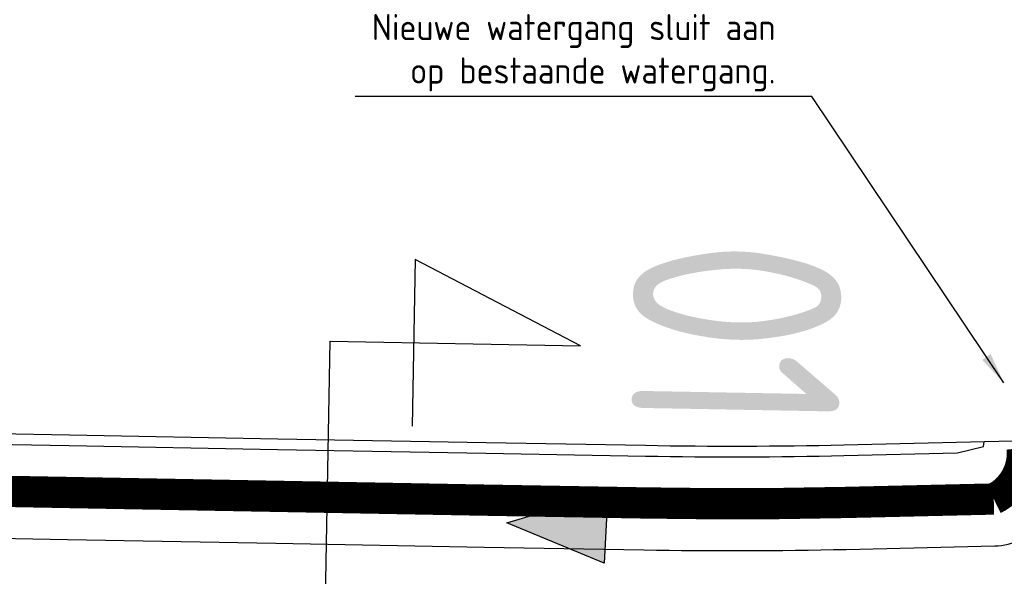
# Model space of a CAD drawing. Extents: x 100296 to 107772, y 404875 to 408930.
# Tile 5 of 97: x 100592 to 100639, y 407506 to 407533. Entities that reach past the tile are written whole.
import ezdxf
from ezdxf.enums import TextEntityAlignment as Align

# ---------------------------------------------------------------- set-up
doc = ezdxf.new("R2010")
doc.units = 0
for name, color, linetype in [('n-xx-gw-waterlijn-gd', 161, 'Continuous'), ('TDNA----_stroomrichting', 160, 'Continuous'), ('TDNL----_plangrens', 4, 'ENV-L14'), ('TDNL----_stroomrichting', 170, 'Continuous'), ('TDXB-AL-_block', 7, 'Continuous'), ('TTNM----_maatvoering', 7, 'Continuous')]:
    doc.layers.add(name, color=color, linetype=linetype)
doc.styles.add('ENV-P', font='ISOCP.SHX')
doc.linetypes.add('ENV-L14', pattern='A,12.5,-1.25,[144,env-shp.shx,S=0.125,R=0,X=0,Y=0.75],-1.25', length=15)
doc.dimstyles.new('ENVIRO2', dxfattribs={"dimtxt": 2.5, "dimasz": 3, "dimexe": 2.5, "dimexo": 0.63, "dimgap": 1.5, "dimtad": 1, "dimzin": 0, "dimdsep": 46, "dimtxsty": 'ENV-P', "dimcen": 2.5, "dimse1": 1, "dimse2": 1, "dimclrd": 1, "dimclrt": 2, "dimadec": 0, "dimazin": 0, "dimtfac": 0.9, "dimtmove": 0, "dimatfit": 3, "dimfxl": 1, "dimtolj": 1, "dimtzin": 0, "dimarcsym": 0})

# ---------------------------------------------------------------- blocks, each defined once
blk = doc.blocks.new('s0t02002')
blk.add_line((10, 0), (-10, 0))
at = {"linetype": 'Continuous', "flags": 128}
blk.add_lwpolyline([(-10, 0), (-10, 6), (-12, 2), (-8, 2)], dxfattribs=at)
at = {"color": 4, "linetype": 'Continuous', "style": 'ENV-P', "width": 0.87}
blk.add_attdef('NR', text='', height=5, dxfattribs=at).set_placement((-10.29354694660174, 7.238785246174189), align=Align.CENTER)
blk = doc.blocks.new('stroomrichting')
at = {"layer": 'TDNA----_stroomrichting'}
h = blk.add_hatch(color=256, dxfattribs=at)
h.dxf.hatch_style = 1
h.paths.add_polyline_path([(-4.765341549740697, 1.688917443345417), (0, 0), (-4.765341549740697, -1.688917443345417)])
at = {"layer": 'TDNL----_stroomrichting'}
blk.add_lwpolyline([(-4.765341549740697, 1.688917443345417), (0, 0), (0, 0), (-4.765341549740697, -1.688917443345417)], close=True, dxfattribs=at)

msp = doc.modelspace()

# ---------------------------------------------------------------- linework, layer by layer
at = {"layer": 'n-xx-gw-waterlijn-gd', "ltscale": 0.1, "const_width": 1.5}
msp.add_lwpolyline([(100439.5758296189, 407512.2881267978, -0.03065001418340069), (100453.4216004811, 407512.8975612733), (100473.8851394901, 407512.5436425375), (100483.8985191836, 407512.360645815), (100493.8976378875, 407512.1771529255), (100503.8959545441, 407511.9936747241), (100513.8942711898, 407511.8101965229), (100523.8925878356, 407511.6267183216), (100533.8909044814, 407511.4432401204), (100538.8900628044, 407511.3515010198), (100543.8892211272, 407511.2597619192), (100548.8883794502, 407511.1680228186), (100553.887537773, 407511.076283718), (100563.8858544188, 407510.8928055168), (100573.8841710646, 407510.7093273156), (100583.8824877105, 407510.5258491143), (100593.8808043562, 407510.3423709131), (100603.879121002, 407510.1588927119), (100613.8752643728, 407509.9754534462), (100621.5314988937, 407509.8416194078, 0.0104110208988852), (100631.1521176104, 407509.8643917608), (100638.2904293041, 407510.030099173, 0.3127426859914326), (100639.6535267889, 407512.4747208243, 0.3127426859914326)], format="xyb", dxfattribs=at)
at = {"layer": 'TDNL----_plangrens', "flags": 128}
msp.add_lwpolyline([(100739.2868531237, 407413.0773053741, -0.1432469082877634), (100723.7505059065, 407449.3200165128, -0.2568120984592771), (100723.9835513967, 407450.242528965), (100744.9920477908, 407466.2935291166, -0.1251981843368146), (100746.6634251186, 407466.9877947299), (100748.1899174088, 407467.1455317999, -0.01662278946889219), (100754.0056960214, 407467.4961851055), (100782.8030322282, 407465.5632297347), (100787.8641580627, 407465.3278006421), (100792.8370493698, 407465.0799898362), (100797.811689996, 407464.8174513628), (100802.7858689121, 407464.5411216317), (100807.7589475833, 407464.2499274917), (100812.7317610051, 407463.9438225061), (100817.6680972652, 407463.6251443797), (100822.5624550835, 407463.2468726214), (100827.4874784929, 407462.7971868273), (100832.4530212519, 407462.323053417), (100837.4226759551, 407461.8336265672), (100842.4600490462, 407461.3224250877), (100847.5447173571, 407460.8846589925), (100852.5621043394, 407460.4996338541), (100857.533290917, 407460.1032007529), (100862.5042160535, 407459.6918343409), (100867.2382117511, 407459.2858319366), (100871.9553312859, 407458.5639368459), (100877.078042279, 407457.7462141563), (100882.1363853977, 407457.1618671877), (100887.2161081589, 407456.4459117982), (100892.3942575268, 407455.9770318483), (100897.3752654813, 407455.5257063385), (100902.3451225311, 407455.0603486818), (100907.3147194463, 407454.5799719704), (100912.2604228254, 407454.086932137), (100917.178769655, 407453.5502276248), (100922.0474471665, 407452.9690408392), (100926.8478419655, 407452.2864379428), (100931.7183452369, 407451.4539315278), (100936.7456725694, 407450.5791563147), (100941.7869863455, 407449.776890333), (100946.8921338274, 407448.9683506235), (100952.1632787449, 407448.3001682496), (100957.3130568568, 407447.8805397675), (100962.2599555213, 407447.4627667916), (100966.9927298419, 407447.0181454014), (100971.6817808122, 407446.291575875), (100976.5814389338, 407445.4305197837), (100981.545518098, 407444.5437624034), (100986.5249101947, 407443.6402677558), (100991.5265217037, 407442.7400149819), (100992.3333587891, 407435.38393353), (101010.6455710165, 407439.3630608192), (101044.608, 407446.751), (101045.548, 407451.865), (101045.7354354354, 407470.8379496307), (101152.2257843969, 407468.5625046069), (101153.7960364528, 407444.8260170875, -0.02213634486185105), (101223.7604701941, 407453.4844729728, -0.0320152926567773), (101250.5344253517, 407454.5246229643), (101283.1644786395, 407454.7245967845), (101303.2885377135, 407454.8723369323), (101377.7011879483, 407457.6710294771), (101383.5089184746, 407454.8009643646), (101393.9781071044, 407453.974314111, 0.01091316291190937), (101394.4342178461, 407453.9295895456), (101414.3606890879, 407452.4138897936), (101422.6562773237, 407452.0257574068), (101432.620022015, 407451.5395023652), (101442.5110057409, 407451.0191673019), (101452.4179969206, 407450.3344773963), (101462.4607899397, 407449.6344693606), (101472.5223603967, 407449.0541699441), (101482.5245291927, 407448.4987364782), (101492.4849881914, 407447.9379462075), (101497.4547572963, 407447.6349291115), (101502.4503100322, 407447.3324351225), (101507.4178843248, 407447.0408123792), (101512.3472164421, 407446.7396753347), (101517.2551360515, 407446.423848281), (101522.1406321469, 407446.0899934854), (101527.001880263, 407445.7337952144), (101531.8384783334, 407445.3509116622), (101536.6499650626, 407444.937429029), (101541.4354322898, 407444.4895336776), (101546.1914001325, 407444.003742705), (101550.8870594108, 407443.4773872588), (101555.4986560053, 407442.8825057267), (101560.0952950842, 407442.1788330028), (101564.7255050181, 407441.3903345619), (101569.3554112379, 407440.5346323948), (101573.9628026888, 407439.6157972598), (101578.5586664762, 407438.6239808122), (101583.1819581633, 407437.5629141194), (101587.7868530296, 407436.4731342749), (101592.3199716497, 407435.3317581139), (101596.555412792, 407434.1846924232), (101627.1282734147, 407423.6446025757), (101632.4705592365, 407440.4841093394), (101650.339, 407434.411), (101666.6740270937, 407429.3078135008), (101657.6655, 407400.472), (101662.6088926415, 407398.9277443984), (101669.2436173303, 407419.5996078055, -0.4160609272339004), (101672.4015920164, 407421.213914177), (101686.8188945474, 407416.5001712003), (101691.4771224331, 407415.0073440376), (101696.1218678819, 407413.5198355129), (101700.7739103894, 407412.0309332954), (101705.4212743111, 407410.5441240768), (101710.0094546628, 407409.0586213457), (101714.5277926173, 407407.5101889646), (101719.0321050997, 407405.8844818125), (101723.522608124, 407404.1914698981), (101728.0310462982, 407402.4187230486), (101732.5468123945, 407400.6291159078), (101737.000462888, 407398.7995685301), (101741.4224732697, 407396.9056480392), (101745.8116049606, 407394.9519059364), (101750.1403689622, 407392.9356199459), (101754.441560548, 407390.8150480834), (101758.8122705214, 407388.5970964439), (101765.2851688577, 407385.3567358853), (101767.3039443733, 407384.3087319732, -0.3046151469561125), (101772.6553310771, 407374.5268600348, -0.000684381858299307), (101772.6576419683, 407374.5116243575, 0.06840167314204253), (101773.463728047, 407363.7446950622, -0.1929248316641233), (101772.2061085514, 407356.4116812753), (101761.3632122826, 407339.3168412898), (101767.9374814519, 407334.7351309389), (101793.5700687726, 407316.4915473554), (101804.7799126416, 407330.0685015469, -0.2278404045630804), (101810.7541325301, 407332.624157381, 0.0513531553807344), (101821.4791772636, 407333.2555937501, -0.1888825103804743), (101826.8280306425, 407332.1046559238), (101836.3172867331, 407325.8153332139, -0.0242377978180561), (101846.0771515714, 407317.5519636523), (101847.5256161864, 407316.0002340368), (101850.7438391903, 407312.4602044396), (101853.9160644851, 407308.8804043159), (101857.0392437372, 407305.2631292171), (101860.1122137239, 407301.6076019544), (101862.9283071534, 407298.166473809), (101916.7725156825, 407216.9823138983), (101968.2095316, 407134.085549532), (101972.0680222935, 407127.4044557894), (101996.3016819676, 407098.1006054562), (102005.3636419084, 407086.7923990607), (102008.4455566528, 407082.8770219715), (102011.5312600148, 407078.9154207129), (102014.7330905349, 407074.9868383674), (102018.0273461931, 407071.2001643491), (102021.213875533, 407067.3811769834), (102024.4343625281, 407063.5107446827), (102027.7920052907, 407059.7018421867), (102031.2060533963, 407056.0451865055), (102034.4701153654, 407052.2660668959), (102037.8950437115, 407048.5364918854), (102041.3242290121, 407044.8809278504), (102044.6892805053, 407041.1927022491), (102048.062628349, 407037.4909567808), (102051.4265681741, 407033.7851454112), (102054.7863551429, 407030.0660903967), (102058.1700042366, 407026.3527772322), (102061.6430361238, 407022.5865128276), (102065.4236075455, 407019.1085134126), (102069.0570478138, 407015.6252103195), (102072.7371080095, 407012.1764129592), (102076.3084791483, 407008.7003393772), (102079.8032150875, 407005.1167932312), (102083.4107446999, 407001.4937230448), (102087.2288076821, 406998.0618074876), (102090.9768445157, 406994.6662037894), (102094.6957694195, 406991.2762417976), (102098.3172932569, 406987.8248914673), (102101.9037628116, 406984.3152863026), (102105.514434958, 406980.7606320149), (102109.2436806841, 406977.2846959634), (102112.9614025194, 406973.8682140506), (102116.5968847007, 406970.4177357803), (102120.1900888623, 406966.9185457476), (102123.7636938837, 406963.3923458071), (102127.3186001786, 406959.8446940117), (102130.8673184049, 406956.2858512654), (102134.3984696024, 406952.7324721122), (102137.8703518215, 406949.134502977), (102141.3392761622, 406945.5154070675), (102144.7916693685, 406941.8925993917), (102148.2066380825, 406938.2847015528), (102151.591264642, 406934.7038003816), (102154.9179764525, 406931.144410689), (102158.1663152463, 406927.571607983), (102161.3633685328, 406923.9946696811), (102164.4951998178, 406920.416269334), (102167.5444855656, 406916.8255081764), (102170.5009577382, 406913.2067352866), (102173.3746593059, 406909.5538928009), (102176.1911296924, 406905.8458702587), (102178.9661418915, 406902.1023029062), (102181.6576957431, 406898.3156077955), (102184.2475456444, 406894.4584023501), (102186.7626818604, 406890.5330235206), (102189.2210549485, 406886.5538268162), (102191.6193578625, 406882.5586534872), (102193.872053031, 406878.489748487), (102196.0601617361, 406874.3484781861), (102198.2099117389, 406870.1715401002), (102200.3067599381, 406865.9744227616), (102202.2400386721, 406861.9103414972), (102208.465244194, 406847.878116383), (102209.6121585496, 406844.5372614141), (102211.0649557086, 406840.0639923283), (102212.4430000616, 406835.5671323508), (102213.7459257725, 406831.0478718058), (102214.9747002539, 406826.502697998), (102216.1359940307, 406821.9171271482), (102217.2390980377, 406817.2844843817), (102218.2915979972, 406812.6067463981), (102219.3011634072, 406807.8862975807), (102219.3246354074, 406807.7716276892, -0.01468118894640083), (102222.2070547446, 406791.2321912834), (102224.1106866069, 406778.0280173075, -0.003491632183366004), (102224.2736762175, 406776.8387255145), (102225.1210636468, 406769.3400668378, 0.06164122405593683), (102220.7860359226, 406763.286188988), (102219.487004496, 406761.1443225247, -0.02894925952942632), (102216.0281873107, 406759.5540853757), (102209.6612383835, 406756.6434481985), (102212.6380790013, 406750.1316808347), (102212.77, 406736.71, 0.1949923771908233), (102231.938, 406746.034, -0.1182563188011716), (102234.9904854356, 406749.1419155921, -0.1890750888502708), (102261.2598711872, 406754.0644418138, -0.1534905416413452), (102274.9210317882, 406742.5228634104, 0.1862880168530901), (102288.2419999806, 406736.7960004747), (102295.5075904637, 406736.4679397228), (102295.097, 406742.8529999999), (102293.275, 406749.549), (102279.2849996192, 406779.295000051), (102275.5991873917, 406787.1777848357), (102279.4587552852, 406788.9459752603), (102271.4026836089, 406806.5311529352), (102262.4540478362, 406826.0646631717), (102245.515, 406863.059), (102225.87, 406905.623), (102192.8063339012, 406977.3803082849), (102173.546, 407019.093), (102144.190463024, 407082.7360132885), (102101.988, 407174.612), (102101.566, 407175.532), (102070.4468670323, 407156.0684514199), (102058.354, 407182.319), (102047.5404334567, 407175.6813301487), (102037.7386760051, 407186.3790545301), (102032.8737539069, 407192.2988376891), (102029.2553724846, 407196.1383378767), (102025.8279523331, 407199.7673564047), (102022.4062014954, 407203.4489770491), (102018.9034408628, 407207.134564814), (102015.3890318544, 407210.7857540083), (102011.8287798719, 407214.4412381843), (102008.1815634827, 407218.0760114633), (102004.4896749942, 407221.6385286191), (102000.8430871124, 407225.1065726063), (101997.2583547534, 407228.5940823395), (101993.6283724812, 407232.1221065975), (101989.9613858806, 407235.6453382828), (101986.2873501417, 407239.1387797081), (101982.6180170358, 407242.6254234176), (101978.9227459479, 407246.1111594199), (101975.2116158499, 407249.5827576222), (101971.5104913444, 407253.0219196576), (101967.8468065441, 407256.4561304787), (101964.1903220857, 407259.9111417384), (101960.5379165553, 407263.3704358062), (101956.9739235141, 407266.7716227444), (101953.5361971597, 407270.2429437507), (101950.0223833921, 407273.8632493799), (101946.432497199, 407277.4473754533), (101942.9088871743, 407281.0001411), (101939.3637674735, 407284.6020653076), (101935.7444445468, 407288.2470343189), (101932.0719089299, 407291.84784094), (101928.4193473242, 407295.4278545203), (101924.8128497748, 407298.9440535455), (101921.30469434, 407302.5331047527), (101917.6952811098, 407306.2387222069), (101913.9598197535, 407309.9643887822), (101910.1561761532, 407313.5973941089), (101906.3701413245, 407317.1734101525), (101902.5633412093, 407320.7294047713), (101898.7350089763, 407324.2754705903), (101894.865215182, 407327.7956235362), (101890.9789067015, 407331.2677026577), (101887.0921628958, 407334.7055557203), (101883.2156468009, 407338.1024407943), (101879.3478150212, 407341.5102690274), (101875.4341977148, 407344.9108836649), (101871.6187293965, 407348.184528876), (101855.5945381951, 407362.908615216, -0.252732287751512), (101854.8189997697, 407365.1540433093, 0.1219095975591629), (101853.160822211, 407385.8155261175, 0.02555492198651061), (101852.3532278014, 407387.9817338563, 0.410588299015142), (101795.9860066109, 407410.5048574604, -0.1781397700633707), (101793.686296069, 407410.6348985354), (101790.4019609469, 407411.668594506), (101780.4093043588, 407411.564745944), (101774.5637554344, 407415.6563702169), (101770.1026121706, 407418.4881787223), (101765.7700462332, 407421.1949870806), (101761.4530778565, 407423.9068112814), (101757.1010279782, 407426.6240563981), (101752.7171137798, 407429.3322341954), (101748.2987497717, 407432.0176099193), (101743.8583449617, 407434.6670367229), (101739.4028961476, 407437.2885627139), (101734.9258776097, 407439.8847577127), (101730.4282281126, 407442.4560645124), (101725.9088968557, 407445.0029430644), (101721.3234984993, 407447.5493291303), (101716.643072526, 407450.0290661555), (101711.9138482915, 407452.4146030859), (101707.14254933, 407454.7043808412), (101702.3382069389, 407456.8998975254), (101697.3802279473, 407459.0647878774), (101685.0442659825, 407463.694816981, -0.1468987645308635), (101683.5931488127, 407464.9576400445), (101689.2460461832, 407482.7452718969), (101683.8929278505, 407484.4217690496), (101690.3095472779, 407504.9613563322), (101682.1033402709, 407507.9069741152), (101666.1502361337, 407456.9244774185), (101657.685, 407459.121), (101639.766, 407464.547), (101639.6848731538, 407464.286037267), (101635.455, 407465.601), (101641.2368877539, 407483.1673876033), (101645.3070783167, 407495.5333393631), (101642.08, 407496.719), (101607.129, 407511.646), (101612.392, 407526.001), (101581.9927761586, 407524.6711243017), (101579.507, 407517.488), (101575.394, 407510.198), (101573.121, 407508.777), (101557.269, 407506.807), (101530.824, 407506.206), (101519.057, 407505.9295), (101507.29, 407505.653), (101484.731, 407504.656), (101459.4970002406, 407502.9339999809), (101427.265, 407501.014), (101421.153, 407500.943), (101415.041, 407500.872), (101396.604, 407500.255), (101374.489, 407495.756), (101364.292, 407497.12), (101352.064, 407497.113), (101349.584, 407498.703), (101347.492, 407498.976), (101346.248, 407498.39), (101332.711, 407497.804), (101330.029, 407500.122), (101327.997, 407500.331), (101324.518, 407498.84), (101295.0025000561, 407497.5727500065), (101253.763, 407494.725), (101210.4137285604, 407493.4934766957), (101206.7884684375, 407493.7309266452), (101197.0638609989, 407494.5303303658), (101185.9039147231, 407498.0142404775), (101174.0331793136, 407511.4702623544), (101174.4546239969, 407521.5211993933), (101154.6252836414, 407522.2652829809), (101154.2083935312, 407511.1554345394), (101154.051, 407506.961), (101128.647, 407505.961), (101129.0380046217, 407486.7394898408), (101083.0871679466, 407487.8812979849), (101045.9118887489, 407488.6992458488), (101046.3370769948, 407524.6601912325), (101018.1971858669, 407520.3057887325), (101013.5162212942, 407520.0233946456), (101008.5055510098, 407519.6889133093), (101003.3278527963, 407519.3714202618), (100998.0189341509, 407518.7722314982), (100992.8767621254, 407518.0417143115), (100987.8311479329, 407517.2949666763), (100982.8743091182, 407516.548258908), (100977.9756107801, 407515.9011969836), (100973.021429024, 407515.3099810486), (100968.0356534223, 407514.7297814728), (100963.0642501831, 407514.1713638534), (100958.0894396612, 407513.6461830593), (100953.0187230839, 407513.1257647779), (100947.9025235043, 407512.5016955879), (100942.8965042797, 407511.8459516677), (100937.9354207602, 407511.2501073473), (100932.945616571, 407510.6656230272), (100927.9678885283, 407510.097328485), (100923.118977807, 407509.573647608), (100918.2623512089, 407509.2318318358), (100913.264804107, 407508.8949604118), (100908.2712983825, 407508.5623464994), (100903.2814429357, 407508.2379132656), (100898.2969714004, 407507.9285830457), (100893.3127863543, 407507.634024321), (100888.335696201, 407507.3546192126), (100883.3395973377, 407507.0980498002), (100878.1677554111, 407506.8208152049), (100872.9150871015, 407506.3168428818), (100867.8334380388, 407505.7110839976), (100863.070008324, 407505.1637142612), (100858.3301173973, 407504.9165309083), (100853.3688178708, 407504.7007340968), (100848.3866447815, 407504.4989376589), (100843.338585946, 407504.3095797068), (100838.2504970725, 407504.0439332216), (100833.2277906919, 407503.7446781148), (100828.2439887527, 407503.4625895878), (100823.2604741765, 407503.1953667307), (100818.3258485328, 407502.9454707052), (100813.4190250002, 407502.775390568), (100808.4645068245, 407502.6531743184), (100803.4839859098, 407502.5451432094), (100798.5037448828, 407502.4519455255), (100793.5217865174, 407502.3735497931), (100789.3470216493, 407502.3180645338, -0.01241394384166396), (100787.9797520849, 407502.3419967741), (100756.1665438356, 407501.1664304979, -0.2041488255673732), (100733.4635350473, 407510.6820490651, 0.4726042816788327), (100669.2085629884, 407512.9869992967, -0.1892506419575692), (100667.842368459, 407512.2877777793), (100642.4923923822, 407510.2000546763), (100642.1924592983, 407512.8714210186), (100631.0883577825, 407512.6136525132, -0.01041102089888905), (100621.579562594, 407512.591199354), (100613.9257211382, 407512.724990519), (100603.9295775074, 407512.9084297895), (100593.9312608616, 407513.0919079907), (100583.9329442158, 407513.2753861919), (100573.9346275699, 407513.4588643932), (100563.9363109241, 407513.6423425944), (100553.9379942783, 407513.8258207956), (100548.9388359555, 407513.9175598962), (100543.9396776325, 407514.0092989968), (100538.9405193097, 407514.1010380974), (100533.9413609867, 407514.192777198), (100523.943044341, 407514.3762553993), (100513.9447276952, 407514.5597336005), (100503.9464110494, 407514.7432118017), (100493.9480943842, 407514.9266900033), (100483.9487675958, 407515.1101867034), (100473.9326938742, 407515.2932313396), (100453.4691547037, 407515.6471500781, 0.03070555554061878), (100439.2612938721, 407515.0201980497), (100391.2823731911, 407509.0467019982), (100383.0104473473, 407506.9291155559), (100371.0620297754, 407505.8856489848), (100362.02, 407505.096), (100330.373, 407500), (100299.9108642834, 407493.9015717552), (100308.1638358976, 407454.1758354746), (100345.8670108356, 407460.7626251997), (100370.687, 407465.099), (100400, 407467.735), (100436.284, 407469.121), (100480.738, 407467.998), (100527.748, 407460.884), (100583.384, 407446.232), (100637.584, 407424.585), (100688.405, 407397.253), (100715.467, 407378.851), (100722.6490746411, 407379.9424874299), (100725.1059398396, 407378.111884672), (100734.5947126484, 407380.5295391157), (100753.2682522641, 407385.5147464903), (100765.323, 407388.29), (100752.0680625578, 407397.5410917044)], format="xyb", close=True, dxfattribs=at)
at = {"layer": 'TDNL----_stroomrichting', "flags": 128}
for points in [[(100439.3185046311, 407514.5234606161, -0.03069560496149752), (100453.4605084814, 407515.1472248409), (100473.9240476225, 407514.7933061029), (100483.939631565, 407514.6102701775), (100493.9389204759, 407514.4267741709), (100503.9372371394, 407514.2432959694), (100513.9355537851, 407514.0598177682), (100523.9338704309, 407513.876339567), (100533.9321870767, 407513.6928613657), (100538.9313453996, 407513.6011222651), (100543.9305037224, 407513.5093831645), (100548.9296620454, 407513.4176440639), (100553.9288203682, 407513.3259049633), (100563.9271370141, 407513.1424267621), (100573.9254536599, 407512.9589485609), (100583.9237703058, 407512.7754703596), (100593.9220869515, 407512.5919921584), (100603.9204035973, 407512.4085139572), (100613.9165471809, 407512.2250746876), (100621.5708237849, 407512.0912757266, 0.01041102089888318), (100631.0999485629, 407512.1137868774), (100636.544955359, 407512.2401862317), (100637.8020401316, 407512.5532913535), (100637.8368016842, 407512.7703096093)], [(100439.8329481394, 407510.0527672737, -0.03060304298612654), (100453.3826924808, 407510.6478977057), (100473.8462313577, 407510.2939789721), (100483.8574065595, 407510.111021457), (100493.8563552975, 407509.9275316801), (100503.8546719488, 407509.7440534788), (100513.8529885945, 407509.5605752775), (100523.8513052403, 407509.3770970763), (100533.8496218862, 407509.1936188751), (100538.8487802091, 407509.1018797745), (100543.8479385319, 407509.0101406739), (100548.8470968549, 407508.9184015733), (100553.8462551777, 407508.8266624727), (100563.8445718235, 407508.6431842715), (100573.8428884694, 407508.4597060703), (100583.8412051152, 407508.276227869), (100593.8395217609, 407508.0927496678), (100603.8378384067, 407507.9092714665), (100613.8339815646, 407507.7258322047), (100621.4921737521, 407507.5919630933, 0.01041102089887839), (100631.2042970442, 407507.6149968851), (100638.3426463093, 407507.7807051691, 0.4561199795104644), (100641.2327014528, 407511.2701085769)]]:
    msp.add_lwpolyline(points, format="xyb", dxfattribs=at)

# ---------------------------------------------------------------- block references
at = {"layer": 'TDNL----_stroomrichting', "rotation": 176.9641682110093}
msp.add_blockref('stroomrichting', (100614.9254339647, 407508.885651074), dxfattribs=at)
at = {"layer": 'TDXB-AL-_block', "color": 0, "xscale": 2, "yscale": 2, "zscale": 2, "rotation": 268.948688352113}
msp.add_blockref('s0t02002', (100606.0863921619, 407497.6059034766), dxfattribs=at).add_auto_attribs({'NR': '01'})

# ---------------------------------------------------------------- texts
at = {"layer": 'TTNM----_maatvoering', "color": 2, "insert": (100627.8171367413, 407529.5873542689), "char_height": 1.25, "attachment_point": 9, "style": 'ENV-P'}
msp.add_mtext('\\A1;Nieuwe watergang sluit aan\\Pop bestaande watergang.', dxfattribs=at)

# ---------------------------------------------------------------- leaders
at = {"layer": 'TTNM----_maatvoering', "annotation_type": 0, "has_hookline": 1, "hookline_direction": 1, "text_width": 20.17342960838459}
msp.add_leader([(100638.7712430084, 407515.6028394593), (100629.5671367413, 407529.3373542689), (100628.0671367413, 407529.3373542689)], dimstyle='ENVIRO2', override={"dimscale": 0.5, "dimgap": 0.5}, dxfattribs=at)

doc.saveas('drawing.dxf')
